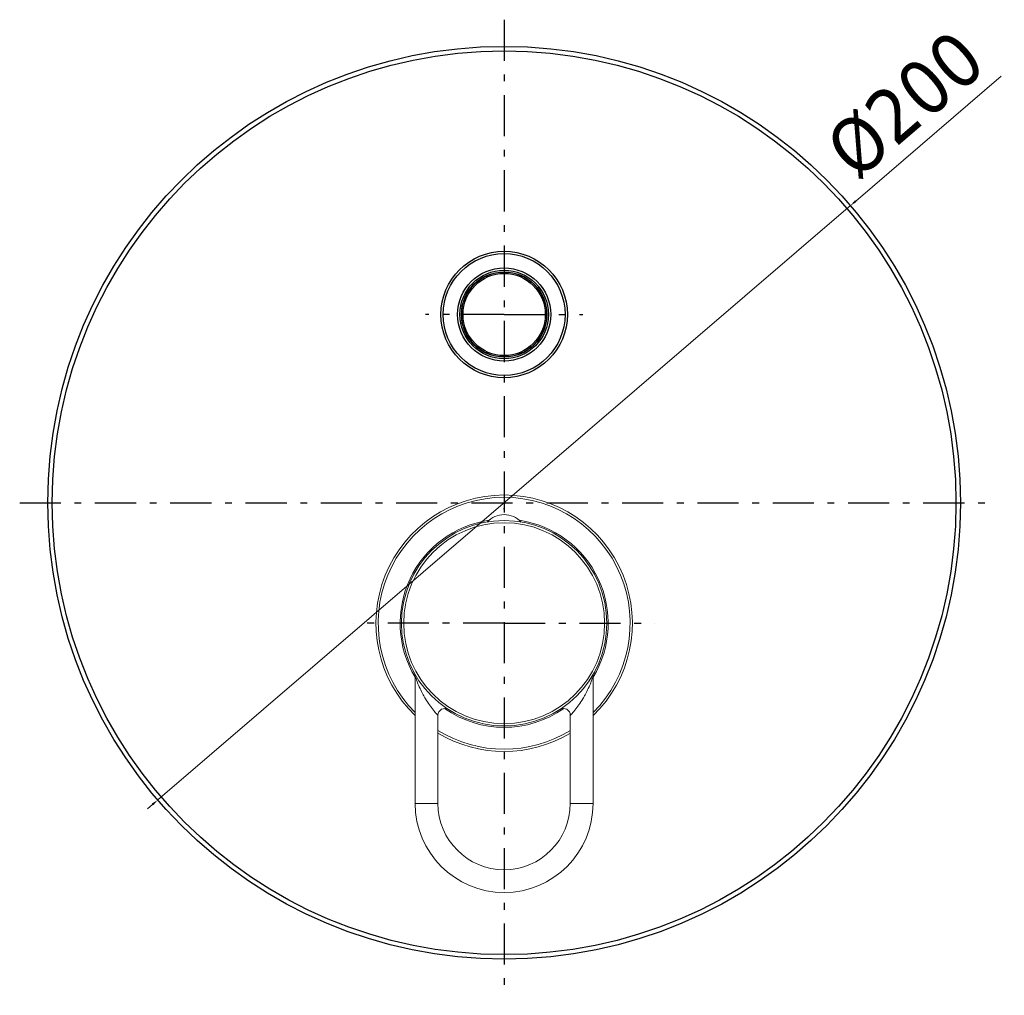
# Model space of a CAD drawing. Header units: millimetres. Extents: x 1672 to 2036, y 153 to 621.
# Tile 1 of 6: x 1672 to 1887, y 157 to 371. Entities that reach past the tile are written whole.
import ezdxf

# ---------------------------------------------------------------- set-up
doc = ezdxf.new("R2010")
doc.units = ezdxf.units.MM
doc.linetypes.add('ASSI1', pattern=[5.5, 3, -1, 0.5, -1])
doc.layers.add('Livello 1', color=7, linetype='Continuous', lineweight=0)
doc.layers.add('OGGETTO', color=7, linetype='Continuous', lineweight=25)
doc.styles.add('ISO Proportional', font='tahoma.ttf')
doc.dimstyles.new('ISO-25', dxfattribs={"dimtxt": 12, "dimasz": 1.5, "dimexe": 1, "dimexo": 1.5, "dimgap": 1.5, "dimtad": 1, "dimdec": 0, "dimtxsty": 'ISO Proportional', "dimcen": 2.5, "dimclrd": 7, "dimclre": 7, "dimclrt": 7, "dimadec": 0, "dimazin": 0, "dimtfac": 1, "dimtdec": 0, "dimtmove": 0, "dimatfit": 3, "dimfxl": 1, "dimlwd": 13, "dimarcsym": 0})

# ---------------------------------------------------------------- blocks, each defined once
blk = doc.blocks.new('*D23')
at = {"layer": 'Defpoints', "color": 0, "transparency": 16777216}
for p in [(1853.59, 330.29), (1701.8, 200.07)]:
    blk.add_point(p, dxfattribs=at)
at = {"layer": 'OGGETTO', "color": 7, "lineweight": 13, "transparency": 16777216}
for p, q in [((1886.61, 358.62), (1854.73, 331.27)), ((1701.8, 200.07), (1853.59, 330.29)), ((1700.66, 199.09), (1699.52, 198.12))]:
    blk.add_line(p, q, dxfattribs=at)
at = {"layer": 'OGGETTO', "color": 7, "transparency": 16777216}
for points in [[(1854.57, 331.46), (1854.89, 331.08), (1853.59, 330.29)], [(1700.5, 199.28), (1700.82, 198.9), (1701.8, 200.07)]]:
    blk.add_solid(points, dxfattribs=at)
at = {"layer": 'OGGETTO', "color": 7, "transparency": 16777216, "insert": (1847.13, 344.74), "char_height": 12, "attachment_point": 1, "rotation": 40.6266, "style": 'ISO Proportional'}
blk.add_mtext('Ø200', dxfattribs=at)

msp = doc.modelspace()

# ---------------------------------------------------------------- linework, layer by layer
at = {"color": 9, "linetype": 'Continuous'}
msp.add_line((1777.69, 263.78), (1777.69, 264.03), dxfattribs=at)
at = {"layer": 'Livello 1', "color": 7}
for p, q in [((1758.01, 227.89), (1758.02, 227.87)), ((1758.03, 227.85), (1758.02, 227.87)), ((1758.02, 227.87), (1758.02, 227.87)), ((1758.02, 227.87), (1758.02, 227.87)), ((1758.19, 227.16), (1758.19, 199.28)), ((1797.19, 199.28), (1797.19, 227.16)), ((1797.38, 227.89), (1797.37, 227.87)), ((1797.37, 227.87), (1797.37, 227.86)), ((1763.19, 218.61), (1763.19, 199.28)), ((1765.49, 219.88), (1765.49, 219.88)), ((1765.51, 219.87), (1765.49, 219.88)), ((1789.88, 219.87), (1789.89, 219.87)), ((1789.89, 219.87), (1789.9, 219.88)), ((1792.19, 199.28), (1792.19, 218.61)), ((1763.19, 199.28), (1758.19, 199.28)), ((1792.19, 199.28), (1797.19, 199.28))]:
    msp.add_line(p, q, dxfattribs=at)
for points in [[(1763.19, 218.61), (1763.19, 218.61), (1763.19, 218.61), (1763.18, 218.62), (1763.17, 218.64), (1763.13, 218.67), (1763.08, 218.72), (1763.03, 218.78), (1762.96, 218.86), (1762.8, 219.03), (1762.61, 219.24), (1762.41, 219.48), (1762.19, 219.73), (1761.98, 220.01), (1761.74, 220.31), (1761.54, 220.58), (1761.31, 220.91), (1761.11, 221.2), (1760.89, 221.54), (1760.7, 221.83), (1760.48, 222.19), (1760.31, 222.47), (1760.1, 222.85), (1759.95, 223.13), (1759.74, 223.52), (1759.61, 223.79), (1759.41, 224.19), (1759.29, 224.45), (1759.1, 224.86), (1759, 225.1), (1758.81, 225.53), (1758.73, 225.74), (1758.6, 226.05), (1758.49, 226.35), (1758.38, 226.64), (1758.33, 226.77), (1758.29, 226.89), (1758.25, 227), (1758.22, 227.08), (1758.22, 227.1), (1758.2, 227.14), (1758.2, 227.14), (1758.19, 227.16)], [(1797.19, 227.16), (1797.19, 227.14), (1797.19, 227.14), (1797.17, 227.09), (1797.17, 227.08), (1797.14, 227), (1797.1, 226.89), (1797.06, 226.77), (1797.01, 226.64), (1796.9, 226.35), (1796.79, 226.05), (1796.66, 225.74), (1796.58, 225.53), (1796.39, 225.1), (1796.29, 224.86), (1796.1, 224.45), (1795.98, 224.19), (1795.78, 223.79), (1795.65, 223.52), (1795.44, 223.13), (1795.29, 222.85), (1795.08, 222.47), (1794.91, 222.19), (1794.69, 221.83), (1794.5, 221.54), (1794.28, 221.2), (1794.08, 220.91), (1793.85, 220.58), (1793.65, 220.31), (1793.41, 220), (1793.2, 219.73), (1792.98, 219.48), (1792.78, 219.24), (1792.59, 219.03), (1792.43, 218.86), (1792.36, 218.78), (1792.3, 218.72), (1792.26, 218.67), (1792.22, 218.64), (1792.21, 218.62), (1792.2, 218.61), (1792.2, 218.61), (1792.19, 218.61)]]:
    msp.add_lwpolyline(points, dxfattribs=at)
for points in [[(1751.64, 249.3), (1755.93, 259.92), (1766.24, 266.88), (1777.69, 266.88)], [(1752.19, 249.34), (1756.47, 259.65), (1766.53, 266.38), (1777.69, 266.38)], [(1777.69, 266.88), (1789.15, 266.88), (1799.46, 259.92), (1803.75, 249.3)], [(1777.69, 266.38), (1788.86, 266.38), (1798.92, 259.65), (1803.2, 249.34)], [(1774.35, 261.33), (1766.8, 260.22), (1760.32, 255.39), (1757.07, 248.49)], [(1777.69, 262.58), (1776.28, 262.58), (1774.93, 261.99), (1773.97, 260.96)], [(1781.42, 260.96), (1780.46, 261.99), (1779.11, 262.58), (1777.69, 262.58)], [(1781.04, 261.33), (1788.59, 260.22), (1795.07, 255.39), (1798.32, 248.49)], [(1758.19, 218.56), (1749.94, 226.51), (1747.35, 238.67), (1751.64, 249.3)], [(1758.18, 219.26), (1750.29, 227.15), (1747.92, 239.02), (1752.19, 249.34)], [(1757.07, 248.49), (1753.82, 241.59), (1754.24, 233.51), (1758.18, 226.98)], [(1803.75, 249.3), (1808.04, 238.67), (1805.45, 226.51), (1797.2, 218.56)], [(1803.2, 249.34), (1807.47, 239.02), (1805.1, 227.15), (1797.21, 219.26)], [(1798.32, 248.49), (1801.57, 241.59), (1801.15, 233.51), (1797.21, 226.98)], [(1758.19, 227.16), (1758.19, 227.41), (1758.13, 227.65), (1758.02, 227.87)], [(1797.37, 227.86), (1797.25, 227.65), (1797.19, 227.41), (1797.19, 227.16)], [(1765.49, 219.88), (1765.03, 220.17), (1764.45, 220.18), (1763.97, 219.92)], [(1764.63, 220.09), (1772.48, 214.61), (1782.91, 214.61), (1790.76, 220.09)], [(1791.42, 219.92), (1790.94, 220.18), (1790.36, 220.17), (1789.9, 219.88)], [(1763.97, 219.92), (1763.49, 219.65), (1763.19, 219.15), (1763.19, 218.61)], [(1792.19, 218.61), (1792.19, 219.15), (1791.9, 219.65), (1791.42, 219.92)], [(1763.19, 215.3), (1772.08, 209.81), (1783.31, 209.81), (1792.2, 215.3)], [(1763.19, 214.71), (1772.11, 209.34), (1783.28, 209.34), (1792.2, 214.71)], [(1758.19, 199.28), (1758.19, 188.51), (1766.93, 179.78), (1777.69, 179.78)], [(1763.19, 199.28), (1763.19, 191.27), (1769.69, 184.78), (1777.69, 184.78)], [(1777.69, 179.78), (1788.46, 179.78), (1797.19, 188.51), (1797.19, 199.28)], [(1777.69, 184.78), (1785.7, 184.78), (1792.19, 191.27), (1792.19, 199.28)]]:
    msp.add_open_spline(points, degree=3, dxfattribs=at)
for points in [[(1800.19, 238.78), (1800.19, 251.21), (1790.12, 261.28), (1777.69, 261.28), (1765.27, 261.28), (1755.19, 251.21), (1755.19, 238.78), (1755.19, 226.35), (1765.27, 216.28), (1777.69, 216.28), (1790.12, 216.28), (1800.19, 226.35), (1800.19, 238.78)], [(1799.7, 238.78), (1799.7, 250.94), (1789.85, 260.79), (1777.69, 260.79), (1765.54, 260.79), (1755.69, 250.94), (1755.69, 238.78), (1755.69, 226.63), (1765.54, 216.77), (1777.69, 216.77), (1789.85, 216.77), (1799.7, 226.63), (1799.7, 238.78)]]:
    msp.add_open_spline(points, degree=3, knots=[0, 0, 0, 0, 1, 1, 1, 2, 2, 2, 3, 3, 3, 4, 4, 4, 4], dxfattribs=at)
at = {"layer": 'OGGETTO', "linetype": 'ASSI1', "ltscale": 3}
for p, q in [((1777.69, 371.02), (1777.69, 157.26)), ((1777.69, 306.43), (1760.43, 306.43)), ((1777.69, 306.43), (1794.96, 306.43)), ((1671.54, 265.18), (1883.85, 265.18)), ((1777.69, 238.78), (1744.67, 238.78)), ((1777.69, 238.78), (1810.72, 238.78))]:
    msp.add_line(p, q, dxfattribs=at)
at = {"layer": 'OGGETTO'}
for centre, radius in [((1777.69, 265.18), 100), ((1777.69, 265.18), 99), ((1777.69, 306.43), 13.85), ((1777.69, 306.43), 13.35), ((1777.69, 306.43), 10.2), ((1777.69, 306.43), 9.7), ((1777.69, 306.43), 9.35), ((1777.69, 306.43), 9.3), ((1777.69, 306.43), 9.01)]:
    msp.add_circle(centre, radius, dxfattribs=at)

# ---------------------------------------------------------------- dimensions: what is measured, and where the dimension line sits
dim = msp.add_diameter_dim_2p(p1=(1701.8, 200.07), p2=(1853.59, 330.29), text='Ø200', dimstyle='ISO-25', dxfattribs=at)
dim.commit()
dim.dimension.update_dxf_attribs({"geometry": '*D23', "text_midpoint": (1865.81, 351.76)})

doc.saveas('drawing.dxf')
